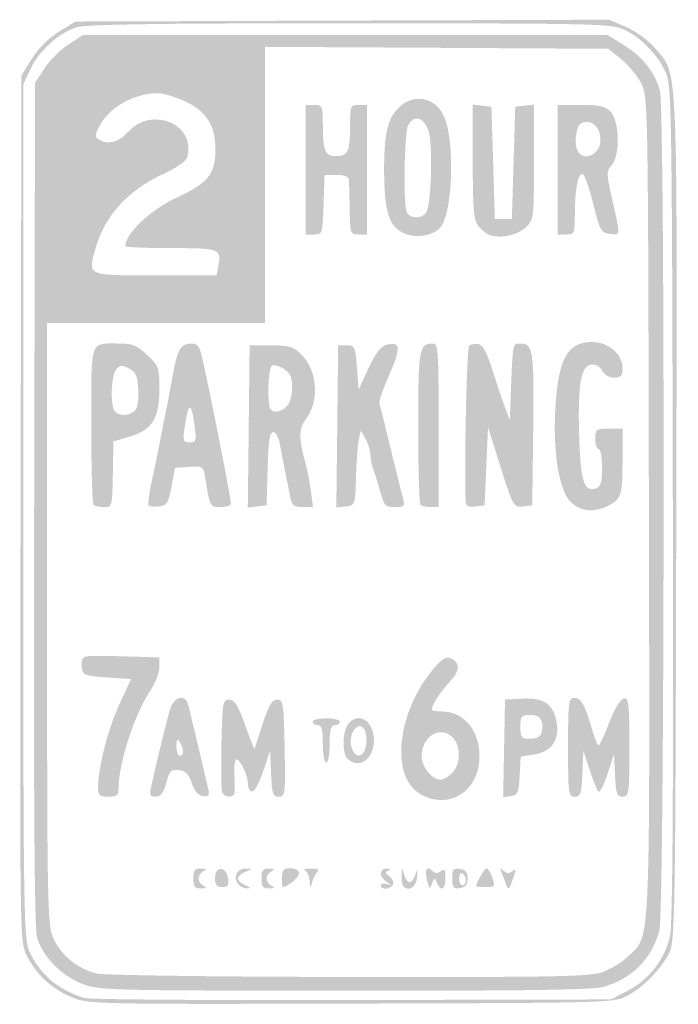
# Model space of a CAD drawing. Header units: inches. Extents: x -5.9 to 6, y -9 to 8.9.
import ezdxf

# ---------------------------------------------------------------- set-up
doc = ezdxf.new("R2010")
doc.units = ezdxf.units.IN
doc.header["$MEASUREMENT"] = 0

msp = doc.modelspace()

# ---------------------------------------------------------------- hatches: boundary and pattern name
h = msp.add_hatch(color=7)
edge = h.paths.add_edge_path()
edge.add_spline(control_points=[(-4.974, -8.845), (-5.339, -8.702), (-5.647, -8.418), (-5.816, -8.069), (-5.938, -7.817), (-5.939, -7.705), (-5.923, 0.041)], knot_values=[0, 0, 0, 0, 1, 1, 1, 2, 2, 2, 2], degree=3, periodic=0)
edge.add_line((-5.923, 0.041), (-5.907, 7.896))
edge.add_line((-5.907, 7.896), (-5.72, 8.199))
edge.add_spline(control_points=[(-5.72, 8.199), (-5.604, 8.387), (-5.418, 8.573), (-5.23, 8.689)], knot_values=[0, 0, 0, 0, 1, 1, 1, 1], degree=3, periodic=0)
edge.add_line((-5.23, 8.689), (-4.927, 8.876))
edge.add_line((-4.927, 8.876), (-0.081, 8.893))
edge.add_line((-0.081, 8.893), (4.766, 8.909))
edge.add_line((4.766, 8.909), (5.076, 8.776))
edge.add_spline(control_points=[(5.076, 8.776), (5.254, 8.699), (5.479, 8.535), (5.603, 8.39), (6.023, 7.898), (6.004, 8.33), (5.986, -0.159), (5.97, -7.499), (5.964, -7.834), (5.854, -8.041), (5.693, -8.343), (5.395, -8.647), (5.103, -8.804), (4.856, -8.938), (4.845, -8.938), (0.093, -8.951), (-4.486, -8.964), (-4.682, -8.96), (-4.974, -8.845)], knot_values=[0, 0, 0, 0, 1, 1, 1, 2, 2, 2, 3, 3, 3, 4, 4, 4, 5, 5, 5, 6, 6, 6, 6], degree=3, periodic=0)
edge = h.paths.add_edge_path(flags=0)
edge.add_spline(control_points=[(5.104, -8.718), (5.495, -8.517), (5.785, -8.14), (5.873, -7.718), (5.92, -7.489), (5.936, -5.132), (5.924, 0.155), (5.908, 7.269), (5.901, 7.715), (5.796, 7.948), (5.649, 8.274), (5.348, 8.586), (5.041, 8.728), (4.807, 8.836), (4.54, 8.843), (0.069, 8.844), (-3.341, 8.845), (-4.722, 8.825), (-4.895, 8.774), (-5.222, 8.676), (-5.587, 8.349), (-5.745, 8.013)], knot_values=[0, 0, 0, 0, 1, 1, 1, 2, 2, 2, 3, 3, 3, 4, 4, 4, 5, 5, 5, 6, 6, 6, 7, 7, 7, 7], degree=3, periodic=0)
edge.add_line((-5.745, 8.013), (-5.876, 7.733))
edge.add_line((-5.876, 7.733), (-5.875, -0.015))
edge.add_spline(control_points=[(-5.875, -0.015), (-5.874, -7.41), (-5.868, -7.774), (-5.76, -8.01), (-5.569, -8.424), (-5.237, -8.704), (-4.763, -8.85), (-4.678, -8.877), (-2.492, -8.893), (0.094, -8.887)], knot_values=[0, 0, 0, 0, 1, 1, 1, 2, 2, 2, 3, 3, 3, 3], degree=3, periodic=0)
edge.add_line((0.094, -8.887), (4.797, -8.876))
edge.add_line((4.797, -8.876), (5.104, -8.718))
h = msp.add_hatch(color=7)
edge = h.paths.add_edge_path()
edge.add_spline(control_points=[(-4.804, -8.592), (-5.187, -8.445), (-5.533, -8.087), (-5.626, -7.741), (-5.672, -7.571), (-5.688, -5.137), (-5.676, 0.134)], knot_values=[0, 0, 0, 0, 1, 1, 1, 2, 2, 2, 2], degree=3, periodic=0)
edge.add_line((-5.676, 0.134), (-5.66, 7.763))
edge.add_line((-5.66, 7.763), (-5.489, 8.025))
edge.add_spline(control_points=[(-5.489, 8.025), (-5.395, 8.17), (-5.201, 8.364), (-5.056, 8.458)], knot_values=[0, 0, 0, 0, 1, 1, 1, 1], degree=3, periodic=0)
edge.add_line((-5.056, 8.458), (-4.794, 8.629))
edge.add_line((-4.794, 8.629), (-0.026, 8.629))
edge.add_line((-0.026, 8.629), (4.742, 8.629))
edge.add_line((4.742, 8.629), (5.045, 8.441))
edge.add_spline(control_points=[(5.045, 8.441), (5.379, 8.235), (5.594, 7.959), (5.69, 7.616), (5.785, 7.272), (5.775, -7.301), (5.679, -7.632), (5.528, -8.153), (5.184, -8.497), (4.663, -8.648), (4.476, -8.702), (3.226, -8.721), (-0.038, -8.718), (-4.323, -8.715), (-4.496, -8.711), (-4.804, -8.592)], knot_values=[0, 0, 0, 0, 1, 1, 1, 2, 2, 2, 3, 3, 3, 4, 4, 4, 5, 5, 5, 5], degree=3, periodic=0)
edge = h.paths.add_edge_path(flags=0)
edge.add_spline(control_points=[(4.647, -8.379), (4.795, -8.326), (5.007, -8.196), (5.117, -8.09), (5.523, -7.696), (5.505, -8.101), (5.489, 0.093), (5.474, 7.466), (5.473, 7.517), (5.346, 7.76), (5.276, 7.894), (5.113, 8.089), (4.985, 8.193)], knot_values=[0, 0, 0, 0, 1, 1, 1, 2, 2, 2, 3, 3, 3, 4, 4, 4, 4], degree=3, periodic=0)
edge.add_line((4.985, 8.193), (4.752, 8.381))
edge.add_line((4.752, 8.381), (1.633, 8.399))
edge.add_line((1.633, 8.399), (-1.485, 8.417))
edge.add_line((-1.485, 8.417), (-1.485, 5.909))
edge.add_line((-1.485, 5.909), (-1.485, 3.402))
edge.add_line((-1.485, 3.402), (-3.464, 3.402))
edge.add_line((-3.464, 3.402), (-5.443, 3.402))
edge.add_line((-5.443, 3.402), (-5.442, -2.057))
edge.add_spline(control_points=[(-5.442, -2.057), (-5.441, -7.254), (-5.435, -7.528), (-5.325, -7.77), (-5.187, -8.075), (-4.876, -8.327), (-4.542, -8.405), (-4.407, -8.436), (-2.368, -8.465), (0.039, -8.468), (3.8, -8.473), (4.412, -8.462), (4.647, -8.379)], knot_values=[0, 0, 0, 0, 1, 1, 1, 2, 2, 2, 3, 3, 3, 4, 4, 4, 4], degree=3, periodic=0)
edge = h.paths.add_edge_path(flags=0)
edge.add_spline(control_points=[(-2.333, 4.434), (-2.272, 4.752), (-2.3, 4.763), (-3.192, 4.763), (-3.648, 4.763), (-4.021, 4.779), (-4.021, 4.798), (-4.021, 5.026), (-3.558, 5.463), (-3.087, 5.68), (-2.518, 5.942), (-2.386, 6.105), (-2.384, 6.549), (-2.381, 7.027), (-2.579, 7.299), (-3.063, 7.48), (-3.355, 7.589), (-3.449, 7.598), (-3.696, 7.543), (-4.04, 7.466), (-4.354, 7.243), (-4.49, 6.978), (-4.572, 6.821), (-4.575, 6.779), (-4.506, 6.735), (-4.342, 6.631), (-4.141, 6.682), (-3.973, 6.87), (-3.544, 7.351), (-2.737, 7.015), (-2.892, 6.421), (-2.913, 6.343), (-3.072, 6.229), (-3.323, 6.113), (-3.991, 5.804), (-4.412, 5.331), (-4.576, 4.71), (-4.695, 4.259), (-4.717, 4.268), (-3.473, 4.268)], knot_values=[0, 0, 0, 0, 1, 1, 1, 2, 2, 2, 3, 3, 3, 4, 4, 4, 5, 5, 5, 6, 6, 6, 7, 7, 7, 8, 8, 8, 9, 9, 9, 10, 10, 10, 11, 11, 11, 12, 12, 12, 13, 13, 13, 13], degree=3, periodic=0)
edge.add_line((-3.473, 4.268), (-2.365, 4.268))
edge.add_line((-2.365, 4.268), (-2.333, 4.434))
h = msp.add_hatch(color=7)
edge = h.paths.add_edge_path()
edge.add_spline(control_points=[(1.014, 5.045), (0.761, 5.171), (0.68, 5.45), (0.68, 6.199), (0.68, 6.876), (0.752, 7.15), (0.981, 7.345), (1.27, 7.591), (1.66, 7.472), (1.79, 7.098), (1.977, 6.562), (1.909, 5.316), (1.681, 5.115), (1.515, 4.969), (1.228, 4.939), (1.014, 5.045)], knot_values=[0, 0, 0, 0, 1, 1, 1, 2, 2, 2, 3, 3, 3, 4, 4, 4, 5, 5, 5, 5], degree=3, periodic=0)
edge = h.paths.add_edge_path(flags=0)
edge.add_spline(control_points=[(1.454, 5.428), (1.541, 5.64), (1.564, 6.655), (1.488, 6.887), (1.404, 7.141), (1.222, 7.193), (1.116, 6.994), (1.047, 6.866), (1.026, 5.582), (1.089, 5.417), (1.14, 5.285), (1.398, 5.293), (1.454, 5.428)], knot_values=[0, 0, 0, 0, 1, 1, 1, 2, 2, 2, 3, 3, 3, 4, 4, 4, 4], degree=3, periodic=0)
h = msp.add_hatch(color=7)
edge = h.paths.add_edge_path()
edge.add_line((-0.742, 6.186), (-0.742, 7.361))
edge.add_line((-0.742, 7.361), (-0.588, 7.361))
edge.add_spline(control_points=[(-0.588, 7.361), (-0.44, 7.361), (-0.433, 7.344), (-0.433, 6.995), (-0.433, 6.518), (-0.396, 6.433), (-0.186, 6.433), (0.025, 6.433), (0.062, 6.518), (0.062, 6.995), (0.062, 7.344), (0.069, 7.361), (0.216, 7.361)], knot_values=[0, 0, 0, 0, 1, 1, 1, 2, 2, 2, 3, 3, 3, 4, 4, 4, 4], degree=3, periodic=0)
edge.add_line((0.216, 7.361), (0.371, 7.361))
edge.add_line((0.371, 7.361), (0.371, 6.186))
edge.add_line((0.371, 6.186), (0.371, 5.01))
edge.add_line((0.371, 5.01), (0.216, 5.01))
edge.add_spline(control_points=[(0.216, 5.01), (0.066, 5.01), (0.062, 5.023), (0.054, 5.474), (0.05, 5.729), (0.043, 5.973), (0.039, 6.015), (0.034, 6.061), (-0.058, 6.093), (-0.186, 6.093)], knot_values=[0, 0, 0, 0, 1, 1, 1, 2, 2, 2, 3, 3, 3, 3], degree=3, periodic=0)
edge.add_line((-0.186, 6.093), (-0.402, 6.093))
edge.add_line((-0.402, 6.093), (-0.42, 5.552))
edge.add_spline(control_points=[(-0.42, 5.552), (-0.437, 5.023), (-0.441, 5.01), (-0.59, 5.01)], knot_values=[0, 0, 0, 0, 1, 1, 1, 1], degree=3, periodic=0)
edge.add_line((-0.59, 5.01), (-0.742, 5.01))
edge.add_line((-0.742, 5.01), (-0.742, 6.186))
h = msp.add_hatch(color=7)
edge = h.paths.add_edge_path()
edge.add_spline(control_points=[(2.629, 4.99), (2.561, 5.007), (2.457, 5.082), (2.398, 5.155), (2.307, 5.27), (2.291, 5.437), (2.29, 6.329)], knot_values=[0, 0, 0, 0, 1, 1, 1, 2, 2, 2, 2], degree=3, periodic=0)
edge.add_line((2.29, 6.329), (2.289, 7.369))
edge.add_line((2.289, 7.369), (2.459, 7.349))
edge.add_line((2.459, 7.349), (2.629, 7.33))
edge.add_line((2.629, 7.33), (2.66, 6.309))
edge.add_line((2.66, 6.309), (2.691, 5.289))
edge.add_line((2.691, 5.289), (2.845, 5.289))
edge.add_line((2.845, 5.289), (3, 5.289))
edge.add_line((3, 5.289), (3.031, 6.309))
edge.add_line((3.031, 6.309), (3.062, 7.33))
edge.add_line((3.062, 7.33), (3.232, 7.349))
edge.add_line((3.232, 7.349), (3.402, 7.369))
edge.add_line((3.402, 7.369), (3.402, 6.324))
edge.add_spline(control_points=[(3.402, 6.324), (3.402, 5.314), (3.397, 5.275), (3.26, 5.146), (3.11, 5.005), (2.836, 4.937), (2.629, 4.99)], knot_values=[0, 0, 0, 0, 1, 1, 1, 2, 2, 2, 2], degree=3, periodic=0)
h = msp.add_hatch(color=7)
edge = h.paths.add_edge_path()
edge.add_line((3.835, 6.186), (3.835, 7.361))
edge.add_line((3.835, 7.361), (4.258, 7.361))
edge.add_spline(control_points=[(4.258, 7.361), (4.61, 7.361), (4.702, 7.339), (4.8, 7.231), (4.958, 7.056), (4.966, 6.438), (4.813, 6.268), (4.714, 6.159), (4.715, 6.121), (4.827, 5.628), (4.976, 4.966), (4.979, 4.999), (4.778, 5.022), (4.62, 5.04), (4.599, 5.077), (4.479, 5.564), (4.408, 5.851), (4.321, 6.096), (4.286, 6.107), (4.203, 6.135), (4.144, 5.83), (4.144, 5.374), (4.144, 5.027), (4.137, 5.01), (3.99, 5.01)], knot_values=[0, 0, 0, 0, 1, 1, 1, 2, 2, 2, 3, 3, 3, 4, 4, 4, 5, 5, 5, 6, 6, 6, 7, 7, 7, 8, 8, 8, 8], degree=3, periodic=0)
edge.add_line((3.99, 5.01), (3.835, 5.01))
edge.add_line((3.835, 5.01), (3.835, 6.186))
edge = h.paths.add_edge_path(flags=0)
edge.add_spline(control_points=[(4.489, 6.48), (4.704, 6.628), (4.614, 7.052), (4.367, 7.052), (4.25, 7.052), (4.207, 7.01), (4.176, 6.867), (4.101, 6.53), (4.265, 6.327), (4.489, 6.48)], knot_values=[0, 0, 0, 0, 1, 1, 1, 2, 2, 2, 3, 3, 3, 3], degree=3, periodic=0)
h = msp.add_hatch(color=7)
edge = h.paths.add_edge_path()
edge.add_spline(control_points=[(-4.598, 0.103), (-4.621, 0.126), (-4.639, 0.777), (-4.639, 1.55), (-4.639, 3.131), (-4.673, 3.031), (-4.144, 3.031), (-3.888, 3.031), (-3.811, 3), (-3.623, 2.823), (-3.412, 2.624), (-3.402, 2.595), (-3.402, 2.198), (-3.402, 1.667), (-3.533, 1.461), (-3.947, 1.339)], knot_values=[0, 0, 0, 0, 1, 1, 1, 2, 2, 2, 3, 3, 3, 4, 4, 4, 5, 5, 5, 5], degree=3, periodic=0)
edge.add_line((-3.947, 1.339), (-4.237, 1.254))
edge.add_line((-4.237, 1.254), (-4.245, 0.797))
edge.add_spline(control_points=[(-4.245, 0.797), (-4.258, 0.041), (-4.253, 0.062), (-4.412, 0.062), (-4.492, 0.062), (-4.575, 0.08), (-4.598, 0.103)], knot_values=[0, 0, 0, 0, 1, 1, 1, 2, 2, 2, 2], degree=3, periodic=0)
edge = h.paths.add_edge_path(flags=0)
edge.add_spline(control_points=[(-3.839, 1.82), (-3.798, 1.869), (-3.774, 2.039), (-3.785, 2.205), (-3.801, 2.45), (-3.831, 2.516), (-3.959, 2.58), (-4.09, 2.646), (-4.125, 2.642), (-4.191, 2.554), (-4.271, 2.446), (-4.296, 2), (-4.23, 1.83), (-4.184, 1.708), (-3.937, 1.702), (-3.839, 1.82)], knot_values=[0, 0, 0, 0, 1, 1, 1, 2, 2, 2, 3, 3, 3, 4, 4, 4, 5, 5, 5, 5], degree=3, periodic=0)
h = msp.add_hatch(color=7)
edge = h.paths.add_edge_path()
edge.add_line((-0.171, 1.527), (-0.155, 3))
edge.add_line((-0.155, 3), (0, 3))
edge.add_spline(control_points=[(0, 3), (0.146, 3), (0.156, 2.977), (0.186, 2.598)], knot_values=[0, 0, 0, 0, 1, 1, 1, 1], degree=3, periodic=0)
edge.add_line((0.186, 2.598), (0.217, 2.196))
edge.add_line((0.217, 2.196), (0.398, 2.584))
edge.add_spline(control_points=[(0.398, 2.584), (0.528, 2.864), (0.62, 2.983), (0.727, 3.009), (0.98, 3.073), (0.991, 2.958), (0.777, 2.474), (0.665, 2.219), (0.582, 1.982), (0.593, 1.948), (0.604, 1.914), (0.698, 1.539), (0.801, 1.113), (0.905, 0.688), (1.007, 0.278), (1.028, 0.201), (1.061, 0.079), (1.043, 0.062), (0.876, 0.062), (0.704, 0.062), (0.678, 0.088), (0.615, 0.325), (0.576, 0.469), (0.519, 0.652), (0.489, 0.73), (0.458, 0.808), (0.432, 0.933), (0.431, 1.008), (0.43, 1.083), (0.39, 1.214), (0.343, 1.299)], knot_values=[0, 0, 0, 0, 1, 1, 1, 2, 2, 2, 3, 3, 3, 4, 4, 4, 5, 5, 5, 6, 6, 6, 7, 7, 7, 8, 8, 8, 9, 9, 9, 10, 10, 10, 10], degree=3, periodic=0)
edge.add_line((0.343, 1.299), (0.258, 1.453))
edge.add_line((0.258, 1.453), (0.222, 1.299))
edge.add_spline(control_points=[(0.222, 1.299), (0.202, 1.214), (0.179, 0.908), (0.17, 0.619), (0.155, 0.094), (0.154, 0.093), (-0.017, 0.073)], knot_values=[0, 0, 0, 0, 1, 1, 1, 2, 2, 2, 2], degree=3, periodic=0)
edge.add_line((-0.017, 0.073), (-0.188, 0.053))
edge.add_line((-0.188, 0.053), (-0.171, 1.527))
h = msp.add_hatch(color=7)
edge = h.paths.add_edge_path()
edge.add_spline(control_points=[(2.159, 0.197), (2.134, 0.849), (2.182, 2.949), (2.223, 2.99), (2.252, 3.019), (2.327, 3.033), (2.39, 3.021), (2.473, 3.005), (2.547, 2.868), (2.652, 2.536), (2.733, 2.281), (2.836, 1.975), (2.881, 1.856)], knot_values=[0, 0, 0, 0, 1, 1, 1, 2, 2, 2, 3, 3, 3, 4, 4, 4, 4], degree=3, periodic=0)
edge.add_line((2.881, 1.856), (2.963, 1.639))
edge.add_line((2.963, 1.639), (2.977, 2.01))
edge.add_spline(control_points=[(2.977, 2.01), (3.016, 3.057), (3.011, 3.031), (3.147, 3.031), (3.387, 3.031), (3.405, 2.915), (3.388, 1.477)], knot_values=[0, 0, 0, 0, 1, 1, 1, 2, 2, 2, 2], degree=3, periodic=0)
edge.add_line((3.388, 1.477), (3.371, 0.093))
edge.add_line((3.371, 0.093), (3.21, 0.074))
edge.add_spline(control_points=[(3.21, 0.074), (3.027, 0.053), (3.021, 0.064), (2.741, 0.959)], knot_values=[0, 0, 0, 0, 1, 1, 1, 1], degree=3, periodic=0)
edge.add_line((2.741, 0.959), (2.567, 1.515))
edge.add_line((2.567, 1.515), (2.536, 0.804))
edge.add_line((2.536, 0.804), (2.505, 0.093))
edge.add_line((2.505, 0.093), (2.335, 0.073))
edge.add_spline(control_points=[(2.335, 0.073), (2.194, 0.057), (2.164, 0.078), (2.159, 0.197)], knot_values=[0, 0, 0, 0, 1, 1, 1, 1], degree=3, periodic=0)
h = msp.add_hatch(color=7)
edge = h.paths.add_edge_path()
edge.add_spline(control_points=[(4.069, 0.154), (3.857, 0.366), (3.745, 1.046), (3.789, 1.843), (3.839, 2.751), (4.008, 3.059), (4.458, 3.059), (4.755, 3.059), (5.01, 2.841), (5.01, 2.587), (5.01, 2.443), (4.984, 2.412), (4.858, 2.412), (4.767, 2.412), (4.678, 2.464), (4.637, 2.54), (4.594, 2.621), (4.52, 2.66), (4.435, 2.648), (4.25, 2.621), (4.193, 2.261), (4.224, 1.311), (4.251, 0.512), (4.316, 0.322), (4.535, 0.406), (4.615, 0.437), (4.639, 0.525), (4.639, 0.78), (4.639, 0.963), (4.611, 1.113), (4.577, 1.113), (4.543, 1.113), (4.515, 1.197), (4.515, 1.299), (4.515, 1.474), (4.529, 1.485), (4.763, 1.485)], knot_values=[0, 0, 0, 0, 1, 1, 1, 2, 2, 2, 3, 3, 3, 4, 4, 4, 5, 5, 5, 6, 6, 6, 7, 7, 7, 8, 8, 8, 9, 9, 9, 10, 10, 10, 11, 11, 11, 12, 12, 12, 12], degree=3, periodic=0)
edge.add_line((4.763, 1.485), (5.01, 1.485))
edge.add_line((5.01, 1.485), (5.01, 0.933))
edge.add_spline(control_points=[(5.01, 0.933), (5.01, 0.282), (4.989, 0.21), (4.758, 0.09), (4.495, -0.046), (4.245, -0.022), (4.069, 0.154)], knot_values=[0, 0, 0, 0, 1, 1, 1, 2, 2, 2, 2], degree=3, periodic=0)
h = msp.add_hatch(color=7)
edge = h.paths.add_edge_path()
edge.add_spline(control_points=[(-3.595, 0.09), (-3.613, 0.108), (-3.591, 0.297), (-3.545, 0.51), (-3.498, 0.723), (-3.431, 1.05), (-3.395, 1.237), (-3.358, 1.424), (-3.306, 1.689), (-3.278, 1.825), (-3.25, 1.961), (-3.196, 2.252), (-3.157, 2.472), (-3.076, 2.926), (-3.012, 3.031), (-2.817, 3.031), (-2.7, 3.031), (-2.668, 2.978), (-2.602, 2.675), (-2.424, 1.863), (-2.103, 0.22), (-2.103, 0.125), (-2.103, 0.09), (-2.186, 0.062), (-2.287, 0.062), (-2.483, 0.062), (-2.485, 0.066), (-2.567, 0.576), (-2.604, 0.808), (-2.608, 0.811), (-2.861, 0.792)], knot_values=[0, 0, 0, 0, 1, 1, 1, 2, 2, 2, 3, 3, 3, 4, 4, 4, 5, 5, 5, 6, 6, 6, 7, 7, 7, 8, 8, 8, 9, 9, 9, 10, 10, 10, 10], degree=3, periodic=0)
edge.add_line((-2.861, 0.792), (-3.118, 0.773))
edge.add_line((-3.118, 0.773), (-3.183, 0.433))
edge.add_spline(control_points=[(-3.183, 0.433), (-3.239, 0.135), (-3.267, 0.09), (-3.404, 0.074), (-3.491, 0.064), (-3.576, 0.071), (-3.595, 0.09)], knot_values=[0, 0, 0, 0, 1, 1, 1, 2, 2, 2, 2], degree=3, periodic=0)
edge = h.paths.add_edge_path(flags=0)
edge.add_spline(control_points=[(-2.762, 1.531), (-2.822, 1.985), (-2.872, 1.985), (-2.939, 1.531), (-2.98, 1.26), (-2.973, 1.237), (-2.854, 1.237), (-2.735, 1.237), (-2.727, 1.262), (-2.762, 1.531)], knot_values=[0, 0, 0, 0, 1, 1, 1, 2, 2, 2, 3, 3, 3, 3], degree=3, periodic=0)
h = msp.add_hatch(color=7)
edge = h.paths.add_edge_path()
edge.add_line((-1.779, 1.527), (-1.763, 3))
edge.add_line((-1.763, 3), (-1.381, 3))
edge.add_spline(control_points=[(-1.381, 3), (-1.063, 2.999), (-0.972, 2.974), (-0.841, 2.851), (-0.528, 2.557), (-0.485, 1.98), (-0.751, 1.643), (-0.875, 1.485), (-0.873, 1.306), (-0.742, 0.835), (-0.714, 0.733), (-0.673, 0.517), (-0.651, 0.356)], knot_values=[0, 0, 0, 0, 1, 1, 1, 2, 2, 2, 3, 3, 3, 4, 4, 4, 4], degree=3, periodic=0)
edge.add_line((-0.651, 0.356), (-0.611, 0.062))
edge.add_line((-0.611, 0.062), (-0.799, 0.062))
edge.add_spline(control_points=[(-0.799, 0.062), (-0.955, 0.062), (-0.993, 0.091), (-1.021, 0.232), (-1.039, 0.326), (-1.081, 0.527), (-1.113, 0.68), (-1.145, 0.834), (-1.189, 1.063), (-1.211, 1.191), (-1.234, 1.325), (-1.286, 1.423), (-1.335, 1.423), (-1.399, 1.423), (-1.423, 1.267), (-1.436, 0.758)], knot_values=[0, 0, 0, 0, 1, 1, 1, 2, 2, 2, 3, 3, 3, 4, 4, 4, 5, 5, 5, 5], degree=3, periodic=0)
edge.add_line((-1.436, 0.758), (-1.454, 0.093))
edge.add_line((-1.454, 0.093), (-1.625, 0.073))
edge.add_line((-1.625, 0.073), (-1.796, 0.053))
edge.add_line((-1.796, 0.053), (-1.779, 1.527))
edge = h.paths.add_edge_path(flags=0)
edge.add_spline(control_points=[(-1.087, 1.891), (-1.032, 1.946), (-0.99, 2.093), (-0.99, 2.23), (-0.99, 2.418), (-1.023, 2.493), (-1.142, 2.571), (-1.225, 2.626), (-1.323, 2.652), (-1.358, 2.631), (-1.428, 2.587), (-1.449, 1.902), (-1.381, 1.835), (-1.312, 1.766), (-1.189, 1.789), (-1.087, 1.891)], knot_values=[0, 0, 0, 0, 1, 1, 1, 2, 2, 2, 3, 3, 3, 4, 4, 4, 5, 5, 5, 5], degree=3, periodic=0)
h = msp.add_hatch(color=7)
edge = h.paths.add_edge_path()
edge.add_spline(control_points=[(1.34, 0.103), (1.318, 0.126), (1.299, 0.76), (1.299, 1.513), (1.299, 2.932), (1.316, 3.031), (1.559, 3.031), (1.663, 3.031), (1.67, 2.935), (1.67, 1.546)], knot_values=[0, 0, 0, 0, 1, 1, 1, 2, 2, 2, 3, 3, 3, 3], degree=3, periodic=0)
edge.add_line((1.67, 1.546), (1.67, 0.062))
edge.add_line((1.67, 0.062), (1.526, 0.062))
edge.add_spline(control_points=[(1.526, 0.062), (1.446, 0.062), (1.363, 0.08), (1.34, 0.103)], knot_values=[0, 0, 0, 0, 1, 1, 1, 1], degree=3, periodic=0)
h = msp.add_hatch(color=7)
edge = h.paths.add_edge_path()
edge.add_spline(control_points=[(-4.515, -5.014), (-4.515, -4.666), (-4.326, -3.938), (-4.122, -3.502)], knot_values=[0, 0, 0, 0, 1, 1, 1, 1], degree=3, periodic=0)
edge.add_line((-4.122, -3.502), (-3.917, -3.062))
edge.add_line((-3.917, -3.062), (-4.355, -3.031))
edge.add_spline(control_points=[(-4.355, -3.031), (-4.773, -3.001), (-4.795, -2.992), (-4.813, -2.838), (-4.823, -2.744), (-4.797, -2.666), (-4.751, -2.652), (-4.706, -2.639), (-4.385, -2.637), (-4.036, -2.648)], knot_values=[0, 0, 0, 0, 1, 1, 1, 2, 2, 2, 3, 3, 3, 3], degree=3, periodic=0)
edge.add_line((-4.036, -2.648), (-3.402, -2.668))
edge.add_line((-3.402, -2.668), (-3.402, -2.846))
edge.add_spline(control_points=[(-3.402, -2.846), (-3.402, -2.944), (-3.481, -3.144), (-3.578, -3.291), (-3.865, -3.725), (-4.144, -4.597), (-4.144, -5.057), (-4.144, -5.17), (-4.179, -5.196), (-4.33, -5.196), (-4.494, -5.196), (-4.515, -5.175), (-4.515, -5.014)], knot_values=[0, 0, 0, 0, 1, 1, 1, 2, 2, 2, 3, 3, 3, 4, 4, 4, 4], degree=3, periodic=0)
h = msp.add_hatch(color=7)
edge = h.paths.add_edge_path()
edge.add_spline(control_points=[(1.321, -5.139), (0.79, -4.815), (0.917, -3.657), (1.569, -2.881), (1.713, -2.71), (1.804, -2.65), (1.878, -2.679), (2.068, -2.752), (2.066, -2.906), (1.871, -3.112), (1.699, -3.294), (1.546, -3.53), (1.546, -3.614), (1.546, -3.634), (1.631, -3.649), (1.734, -3.649), (2.127, -3.649), (2.413, -3.994), (2.412, -4.466), (2.412, -5.104), (1.841, -5.456), (1.321, -5.139)], knot_values=[0, 0, 0, 0, 1, 1, 1, 2, 2, 2, 3, 3, 3, 4, 4, 4, 5, 5, 5, 6, 6, 6, 7, 7, 7, 7], degree=3, periodic=0)
edge = h.paths.add_edge_path(flags=0)
edge.add_spline(control_points=[(1.918, -4.763), (2.069, -4.612), (2.08, -4.289), (1.939, -4.134), (1.714, -3.885), (1.361, -4.089), (1.361, -4.467), (1.361, -4.653), (1.551, -4.887), (1.701, -4.887), (1.752, -4.887), (1.849, -4.831), (1.918, -4.763)], knot_values=[0, 0, 0, 0, 1, 1, 1, 2, 2, 2, 3, 3, 3, 4, 4, 4, 4], degree=3, periodic=0)
h = msp.add_hatch(color=7)
edge = h.paths.add_edge_path()
edge.add_spline(control_points=[(-3.554, -5.026), (-3.475, -4.658), (-3.264, -3.794), (-3.206, -3.603), (-3.139, -3.382), (-2.938, -3.324), (-2.884, -3.51), (-2.851, -3.625), (-2.547, -4.903), (-2.507, -5.091), (-2.49, -5.175), (-2.516, -5.198), (-2.613, -5.184), (-2.698, -5.172), (-2.767, -5.09), (-2.814, -4.948), (-2.869, -4.785), (-2.926, -4.727), (-3.048, -4.713), (-3.19, -4.696), (-3.218, -4.724), (-3.277, -4.945), (-3.328, -5.131), (-3.377, -5.196), (-3.467, -5.196), (-3.569, -5.196), (-3.584, -5.166), (-3.554, -5.026)], knot_values=[0, 0, 0, 0, 1, 1, 1, 2, 2, 2, 3, 3, 3, 4, 4, 4, 5, 5, 5, 6, 6, 6, 7, 7, 7, 8, 8, 8, 9, 9, 9, 9], degree=3, periodic=0)
edge = h.paths.add_edge_path(flags=0)
edge.add_spline(control_points=[(-2.97, -4.376), (-2.971, -4.334), (-2.998, -4.257), (-3.031, -4.206), (-3.078, -4.134), (-3.091, -4.151), (-3.092, -4.284), (-3.092, -4.377), (-3.065, -4.454), (-3.031, -4.454), (-2.997, -4.454), (-2.969, -4.419), (-2.97, -4.376)], knot_values=[0, 0, 0, 0, 1, 1, 1, 2, 2, 2, 3, 3, 3, 4, 4, 4, 4], degree=3, periodic=0)
h = msp.add_hatch(color=7)
edge = h.paths.add_edge_path()
edge.add_line((2.859, -4.319), (2.876, -3.433))
edge.add_line((2.876, -3.433), (3.191, -3.415))
edge.add_spline(control_points=[(3.191, -3.415), (3.579, -3.392), (3.761, -3.519), (3.814, -3.849), (3.866, -4.173), (3.72, -4.379), (3.404, -4.43)], knot_values=[0, 0, 0, 0, 1, 1, 1, 2, 2, 2, 2], degree=3, periodic=0)
edge.add_line((3.404, -4.43), (3.16, -4.469))
edge.add_line((3.16, -4.469), (3.142, -4.817))
edge.add_spline(control_points=[(3.142, -4.817), (3.126, -5.125), (3.108, -5.167), (2.983, -5.185)], knot_values=[0, 0, 0, 0, 1, 1, 1, 1], degree=3, periodic=0)
edge.add_line((2.983, -5.185), (2.842, -5.205))
edge.add_line((2.842, -5.205), (2.859, -4.319))
edge = h.paths.add_edge_path(flags=0)
edge.add_spline(control_points=[(3.537, -4.036), (3.589, -3.818), (3.523, -3.711), (3.336, -3.711), (3.17, -3.711), (3.155, -3.73), (3.155, -3.928), (3.155, -4.125), (3.17, -4.144), (3.333, -4.144), (3.452, -4.144), (3.52, -4.108), (3.537, -4.036)], knot_values=[0, 0, 0, 0, 1, 1, 1, 2, 2, 2, 3, 3, 3, 4, 4, 4, 4], degree=3, periodic=0)
h = msp.add_hatch(color=7)
edge = h.paths.add_edge_path()
edge.add_spline(control_points=[(4.021, -4.299), (4.021, -3.469), (4.029, -3.402), (4.134, -3.402), (4.258, -3.402), (4.326, -3.522), (4.457, -3.974), (4.504, -4.136), (4.557, -4.268), (4.575, -4.267), (4.593, -4.267), (4.681, -4.079), (4.769, -3.85), (4.865, -3.6), (4.971, -3.425), (5.032, -3.413), (5.123, -3.395), (5.134, -3.49), (5.134, -4.294), (5.134, -5.147), (5.128, -5.196), (5.013, -5.196), (4.908, -5.196), (4.89, -5.145), (4.874, -4.809)], knot_values=[0, 0, 0, 0, 1, 1, 1, 2, 2, 2, 3, 3, 3, 4, 4, 4, 5, 5, 5, 6, 6, 6, 7, 7, 7, 8, 8, 8, 8], degree=3, periodic=0)
edge.add_line((4.874, -4.809), (4.856, -4.423))
edge.add_line((4.856, -4.423), (4.739, -4.777))
edge.add_spline(control_points=[(4.739, -4.777), (4.675, -4.972), (4.603, -5.119), (4.578, -5.104), (4.554, -5.089), (4.481, -4.915), (4.416, -4.718)], knot_values=[0, 0, 0, 0, 1, 1, 1, 2, 2, 2, 2], degree=3, periodic=0)
edge.add_line((4.416, -4.718), (4.299, -4.361))
edge.add_line((4.299, -4.361), (4.281, -4.778))
edge.add_spline(control_points=[(4.281, -4.778), (4.265, -5.145), (4.248, -5.196), (4.142, -5.196), (4.027, -5.196), (4.021, -5.148), (4.021, -4.299)], knot_values=[0, 0, 0, 0, 1, 1, 1, 2, 2, 2, 2], degree=3, periodic=0)
h = msp.add_hatch(color=7)
edge = h.paths.add_edge_path()
edge.add_spline(control_points=[(-2.262, -5.115), (-2.279, -5.071), (-2.285, -4.674), (-2.275, -4.234), (-2.259, -3.48), (-2.25, -3.433), (-2.134, -3.433), (-2.036, -3.433), (-1.976, -3.53), (-1.844, -3.897), (-1.753, -4.152), (-1.675, -4.347), (-1.672, -4.33), (-1.669, -4.313), (-1.602, -4.104), (-1.524, -3.866), (-1.413, -3.53), (-1.355, -3.433), (-1.263, -3.433), (-1.152, -3.433), (-1.143, -3.493), (-1.127, -4.314), (-1.111, -5.158), (-1.115, -5.196), (-1.233, -5.196), (-1.341, -5.196), (-1.357, -5.147), (-1.373, -4.778)], knot_values=[0, 0, 0, 0, 1, 1, 1, 2, 2, 2, 3, 3, 3, 4, 4, 4, 5, 5, 5, 6, 6, 6, 7, 7, 7, 8, 8, 8, 9, 9, 9, 9], degree=3, periodic=0)
edge.add_line((-1.373, -4.778), (-1.392, -4.361))
edge.add_line((-1.392, -4.361), (-1.473, -4.608))
edge.add_spline(control_points=[(-1.473, -4.608), (-1.594, -4.972), (-1.682, -5.134), (-1.741, -5.097), (-1.77, -5.079), (-1.794, -5.016), (-1.794, -4.957), (-1.794, -4.817), (-1.934, -4.517), (-2, -4.516), (-2.028, -4.516), (-2.046, -4.634), (-2.04, -4.778), (-2.034, -4.923), (-2.032, -5.076), (-2.036, -5.119), (-2.043, -5.221), (-2.222, -5.218), (-2.262, -5.115)], knot_values=[0, 0, 0, 0, 1, 1, 1, 2, 2, 2, 3, 3, 3, 4, 4, 4, 5, 5, 5, 6, 6, 6, 6], degree=3, periodic=0)
h = msp.add_hatch(color=7)
edge = h.paths.add_edge_path()
edge.add_spline(control_points=[(0.012, -4.503), (-0.086, -4.404), (-0.079, -4.017), (0.024, -3.881), (0.21, -3.637), (0.495, -3.815), (0.495, -4.175), (0.495, -4.518), (0.216, -4.707), (0.012, -4.503)], knot_values=[0, 0, 0, 0, 1, 1, 1, 2, 2, 2, 3, 3, 3, 3], degree=3, periodic=0)
edge = h.paths.add_edge_path(flags=0)
edge.add_spline(control_points=[(0.345, -4.303), (0.365, -4.221), (0.364, -4.094), (0.341, -4.022), (0.258, -3.763), (0.016, -4.016), (0.085, -4.289), (0.136, -4.495), (0.294, -4.503), (0.345, -4.303)], knot_values=[0, 0, 0, 0, 1, 1, 1, 2, 2, 2, 3, 3, 3, 3], degree=3, periodic=0)
h = msp.add_hatch(color=7)
edge = h.paths.add_edge_path()
edge.add_spline(control_points=[(-0.433, -4.237), (-0.433, -3.976), (-0.455, -3.897), (-0.526, -3.897), (-0.577, -3.897), (-0.619, -3.869), (-0.619, -3.835), (-0.619, -3.801), (-0.507, -3.773), (-0.371, -3.773), (-0.235, -3.773), (-0.124, -3.801), (-0.124, -3.835), (-0.124, -3.869), (-0.165, -3.897), (-0.216, -3.897), (-0.288, -3.897), (-0.309, -3.976), (-0.309, -4.237), (-0.309, -4.424), (-0.337, -4.577), (-0.371, -4.577), (-0.405, -4.577), (-0.433, -4.424), (-0.433, -4.237)], knot_values=[0, 0, 0, 0, 1, 1, 1, 2, 2, 2, 3, 3, 3, 4, 4, 4, 5, 5, 5, 6, 6, 6, 7, 7, 7, 8, 8, 8, 8], degree=3, periodic=0)
h = msp.add_hatch(color=7)
edge = h.paths.add_edge_path()
edge.add_spline(control_points=[(-2.784, -6.68), (-2.784, -6.528), (-2.759, -6.496), (-2.644, -6.499), (-2.544, -6.502), (-2.531, -6.515), (-2.598, -6.546), (-2.649, -6.569), (-2.691, -6.629), (-2.691, -6.68), (-2.691, -6.731), (-2.649, -6.792), (-2.598, -6.815), (-2.531, -6.846), (-2.544, -6.858), (-2.644, -6.862), (-2.759, -6.865), (-2.784, -6.833), (-2.784, -6.68)], knot_values=[0, 0, 0, 0, 1, 1, 1, 2, 2, 2, 3, 3, 3, 4, 4, 4, 5, 5, 5, 6, 6, 6, 6], degree=3, periodic=0)
h = msp.add_hatch(color=7)
edge = h.paths.add_edge_path()
edge.add_spline(control_points=[(-2.392, -6.67), (-2.392, -6.447), (-2.185, -6.454), (-2.152, -6.678), (-2.134, -6.804), (-2.155, -6.835), (-2.26, -6.835), (-2.362, -6.835), (-2.392, -6.797), (-2.392, -6.67)], knot_values=[0, 0, 0, 0, 1, 1, 1, 2, 2, 2, 3, 3, 3, 3], degree=3, periodic=0)
h = msp.add_hatch(color=7)
edge = h.paths.add_edge_path()
edge.add_spline(control_points=[(-1.973, -6.781), (-2.073, -6.661), (-1.991, -6.494), (-1.834, -6.499), (-1.702, -6.503), (-1.703, -6.503), (-1.84, -6.559), (-1.917, -6.589), (-1.979, -6.644), (-1.979, -6.68), (-1.979, -6.717), (-1.917, -6.771), (-1.84, -6.802), (-1.746, -6.84), (-1.734, -6.859), (-1.802, -6.862), (-1.857, -6.864), (-1.934, -6.828), (-1.973, -6.781)], knot_values=[0, 0, 0, 0, 1, 1, 1, 2, 2, 2, 3, 3, 3, 4, 4, 4, 5, 5, 5, 6, 6, 6, 6], degree=3, periodic=0)
h = msp.add_hatch(color=7)
edge = h.paths.add_edge_path()
edge.add_spline(control_points=[(-1.546, -6.68), (-1.546, -6.528), (-1.522, -6.496), (-1.407, -6.499), (-1.307, -6.502), (-1.294, -6.515), (-1.361, -6.546), (-1.412, -6.569), (-1.454, -6.629), (-1.454, -6.68), (-1.454, -6.731), (-1.412, -6.792), (-1.361, -6.815), (-1.294, -6.846), (-1.307, -6.858), (-1.407, -6.862), (-1.522, -6.865), (-1.546, -6.833), (-1.546, -6.68)], knot_values=[0, 0, 0, 0, 1, 1, 1, 2, 2, 2, 3, 3, 3, 4, 4, 4, 5, 5, 5, 6, 6, 6, 6], degree=3, periodic=0)
h = msp.add_hatch(color=7)
edge = h.paths.add_edge_path()
edge.add_spline(control_points=[(-1.175, -6.682), (-1.175, -6.524), (-1.151, -6.495), (-1.021, -6.495), (-0.93, -6.495), (-0.866, -6.53), (-0.866, -6.581), (-0.866, -6.628), (-0.936, -6.712), (-1.021, -6.768), (-1.174, -6.868), (-1.175, -6.867), (-1.175, -6.682)], knot_values=[0, 0, 0, 0, 1, 1, 1, 2, 2, 2, 3, 3, 3, 4, 4, 4, 4], degree=3, periodic=0)
h = msp.add_hatch(color=7)
edge = h.paths.add_edge_path()
edge.add_spline(control_points=[(-0.673, -6.732), (-0.677, -6.641), (-0.715, -6.553), (-0.758, -6.536), (-0.8, -6.519), (-0.755, -6.502), (-0.657, -6.5), (-0.523, -6.496), (-0.495, -6.514), (-0.542, -6.572), (-0.577, -6.615), (-0.619, -6.705), (-0.636, -6.773), (-0.659, -6.87), (-0.668, -6.861), (-0.673, -6.732)], knot_values=[0, 0, 0, 0, 1, 1, 1, 2, 2, 2, 3, 3, 3, 4, 4, 4, 5, 5, 5, 5], degree=3, periodic=0)
h = msp.add_hatch(color=7)
edge = h.paths.add_edge_path()
edge.add_spline(control_points=[(0.619, -6.806), (0.619, -6.773), (0.667, -6.761), (0.727, -6.78), (0.83, -6.812), (0.83, -6.81), (0.727, -6.744), (0.667, -6.706), (0.619, -6.634), (0.619, -6.585), (0.619, -6.535), (0.667, -6.497), (0.727, -6.5), (0.797, -6.503), (0.807, -6.516), (0.754, -6.537), (0.693, -6.561), (0.699, -6.588), (0.779, -6.646), (0.837, -6.689), (0.865, -6.756), (0.841, -6.795), (0.787, -6.881), (0.619, -6.89), (0.619, -6.806)], knot_values=[0, 0, 0, 0, 1, 1, 1, 2, 2, 2, 3, 3, 3, 4, 4, 4, 5, 5, 5, 6, 6, 6, 7, 7, 7, 8, 8, 8, 8], degree=3, periodic=0)
h = msp.add_hatch(color=7)
edge = h.paths.add_edge_path()
edge.add_spline(control_points=[(1.033, -6.827), (1.009, -6.803), (0.992, -6.712), (0.996, -6.624), (1.002, -6.468), (1.003, -6.467), (1.042, -6.607), (1.064, -6.685), (1.11, -6.75), (1.144, -6.75), (1.178, -6.75), (1.226, -6.685), (1.249, -6.607), (1.286, -6.485), (1.29, -6.492), (1.28, -6.649), (1.269, -6.826), (1.131, -6.925), (1.033, -6.827)], knot_values=[0, 0, 0, 0, 1, 1, 1, 2, 2, 2, 3, 3, 3, 4, 4, 4, 5, 5, 5, 6, 6, 6, 6], degree=3, periodic=0)
h = msp.add_hatch(color=7)
edge = h.paths.add_edge_path()
edge.add_spline(control_points=[(1.461, -6.717), (1.41, -6.516), (1.454, -6.439), (1.558, -6.544), (1.611, -6.596), (1.652, -6.597), (1.712, -6.548), (1.777, -6.494), (1.794, -6.52), (1.794, -6.673), (1.794, -6.884), (1.709, -6.93), (1.639, -6.758), (1.598, -6.658), (1.591, -6.659), (1.55, -6.771), (1.51, -6.879), (1.5, -6.873), (1.461, -6.717)], knot_values=[0, 0, 0, 0, 1, 1, 1, 2, 2, 2, 3, 3, 3, 4, 4, 4, 5, 5, 5, 6, 6, 6, 6], degree=3, periodic=0)
h = msp.add_hatch(color=7)
edge = h.paths.add_edge_path()
edge.add_spline(control_points=[(1.918, -6.68), (1.918, -6.514), (1.938, -6.489), (2.057, -6.506), (2.159, -6.52), (2.196, -6.567), (2.196, -6.68), (2.196, -6.794), (2.159, -6.84), (2.057, -6.855), (1.938, -6.872), (1.918, -6.846), (1.918, -6.68)], knot_values=[0, 0, 0, 0, 1, 1, 1, 2, 2, 2, 3, 3, 3, 4, 4, 4, 4], degree=3, periodic=0)
edge = h.paths.add_edge_path(flags=0)
edge.add_spline(control_points=[(2.165, -6.715), (2.165, -6.666), (2.137, -6.609), (2.103, -6.588), (2.069, -6.567), (2.041, -6.607), (2.041, -6.677), (2.041, -6.747), (2.069, -6.804), (2.103, -6.804), (2.137, -6.804), (2.165, -6.764), (2.165, -6.715)], knot_values=[0, 0, 0, 0, 1, 1, 1, 2, 2, 2, 3, 3, 3, 4, 4, 4, 4], degree=3, periodic=0)
h = msp.add_hatch(color=7)
edge = h.paths.add_edge_path()
edge.add_spline(control_points=[(2.351, -6.822), (2.351, -6.761), (2.504, -6.495), (2.54, -6.495), (2.565, -6.495), (2.613, -6.571), (2.645, -6.665), (2.701, -6.825), (2.694, -6.835), (2.527, -6.835), (2.43, -6.835), (2.351, -6.829), (2.351, -6.822)], knot_values=[0, 0, 0, 0, 1, 1, 1, 2, 2, 2, 3, 3, 3, 4, 4, 4, 4], degree=3, periodic=0)
h = msp.add_hatch(color=7)
edge = h.paths.add_edge_path()
edge.add_spline(control_points=[(2.883, -6.758), (2.862, -6.698), (2.828, -6.608), (2.807, -6.557), (2.776, -6.483), (2.784, -6.479), (2.849, -6.54), (2.907, -6.595), (2.951, -6.597), (3.01, -6.548), (3.076, -6.493), (3.079, -6.516), (3.024, -6.674), (2.946, -6.897), (2.935, -6.904), (2.883, -6.758)], knot_values=[0, 0, 0, 0, 1, 1, 1, 2, 2, 2, 3, 3, 3, 4, 4, 4, 5, 5, 5, 5], degree=3, periodic=0)

doc.saveas('drawing.dxf')
